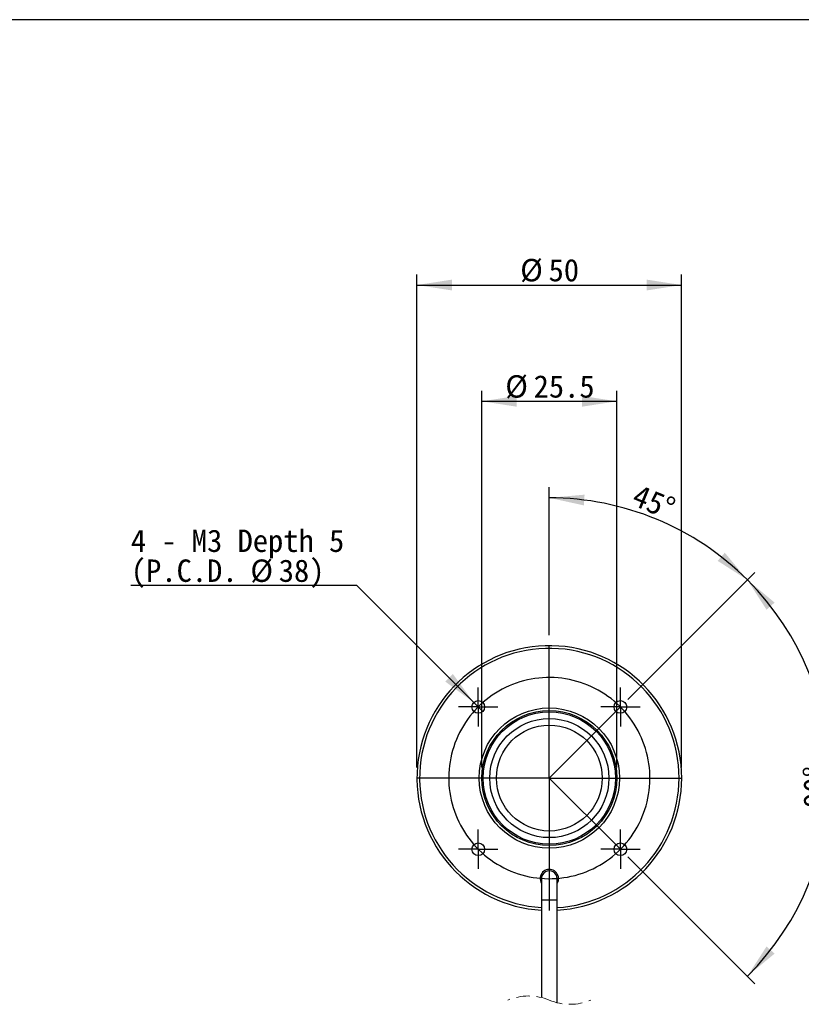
# Model space of a CAD drawing. Header units: millimetres. Extents: x 22 to 587, y 7 to 395.
# Tile 3 of 4: x 280 to 427, y 202 to 388. Entities that reach past the tile are written whole.
import ezdxf

# ---------------------------------------------------------------- set-up
doc = ezdxf.new("R2010")
doc.units = ezdxf.units.MM
doc.header["$LTSCALE"] = 2
doc.linetypes.add('CENTERX2', pattern=[20.32, 12.7, -2.54, 2.54, -2.54])
doc.linetypes.add('HIDDEN', pattern=[1.905, 1.27, -0.635])
doc.layers.add('SLD-0', color=179, linetype='Continuous')
doc.layers.add('図面枠', color=9, linetype='Continuous')
doc.styles.add('SLDTEXTSTYLE1', font='MSGOTHIC.TTC')
doc.dimstyles.new('SLDDIMSTYLE1', dxfattribs={"dimtxt": 4.850694, "dimasz": 6.604, "dimexe": 0, "dimexo": 0.0625, "dimgap": 1.212674, "dimtad": 1, "dimdec": 0, "dimrnd": 1e-09, "dimzin": 12, "dimdsep": 46, "dimtxsty": 'SLDTEXTSTYLE1', "dimsah": 1, "dimcen": 0.09, "dimadec": 0, "dimazin": 3, "dimtfac": 1, "dimtdec": 3, "dimtofl": 0, "dimtmove": 0, "dimatfit": 3, "dimfxl": 1, "dimfrac": 2, "dimtolj": 1, "dimtzin": 12, "dimarcsym": 0})
doc.dimstyles.new('SLDDIMSTYLE2', dxfattribs={"dimtxt": 4.850694, "dimasz": 6.604, "dimexe": 0, "dimexo": 0.0625, "dimgap": 1.212674, "dimtad": 1, "dimdec": 4, "dimlfac": 2, "dimzin": 12, "dimdsep": 46, "dimtxsty": 'SLDTEXTSTYLE1', "dimsah": 1, "dimcen": 0.09, "dimadec": 0, "dimazin": 3, "dimtfac": 1, "dimtdec": 3, "dimtofl": 0, "dimtmove": 0, "dimatfit": 3, "dimfxl": 1, "dimfrac": 2, "dimtolj": 1, "dimtzin": 12, "dimarcsym": 0})
doc.dimstyles.new('SLDDIMSTYLE3', dxfattribs={"dimtxt": 4.850694, "dimasz": 6.604, "dimexe": 0, "dimexo": 0.0625, "dimgap": 1.212674, "dimtad": 1, "dimdec": 4, "dimlfac": 2, "dimzin": 12, "dimdsep": 46, "dimtxsty": 'SLDTEXTSTYLE1', "dimsah": 1, "dimcen": 0.09, "dimadec": 0, "dimazin": 3, "dimtfac": 1, "dimtdec": 3, "dimtofl": 0, "dimtmove": 0, "dimatfit": 3, "dimfxl": 1, "dimfrac": 2, "dimtolj": 1, "dimtzin": 12, "dimarcsym": 0})
doc.dimstyles.new('SLDDIMSTYLE4', dxfattribs={"dimtxt": 4.850694, "dimasz": 6.604, "dimexe": 0, "dimexo": 0.0625, "dimgap": 1.212674, "dimtad": 0, "dimtih": 1, "dimtoh": 1, "dimdec": 0, "dimrnd": 1e-09, "dimzin": 12, "dimdsep": 46, "dimtxsty": 'SLDTEXTSTYLE1', "dimblk1": 'NONE', "dimsah": 1, "dimcen": 0, "dimadec": 0, "dimazin": 3, "dimtfac": 1, "dimtdec": 3, "dimtmove": 0, "dimatfit": 3, "dimldrblk": 'NONE', "dimfxl": 1, "dimfrac": 2, "dimtolj": 1, "dimtzin": 12, "dimarcsym": 0})

# ---------------------------------------------------------------- blocks, each defined once
blk = doc.blocks.new('SW_BROKEN_VIEW_1')
at = {"color": 0, "linetype": 'CENTERX2'}
for p, q in [((0, 0), (13.44, 13.44)), ((13.44, -13.44), (0, 0))]:
    blk.add_line(p, q, dxfattribs=at)
at = {"color": 0, "linetype": 'Continuous', "flags": 128}
blk.add_lwpolyline([(18.17, 5.56), (17.94, 6.25), (17.69, 6.93), (17.41, 7.6), (17.11, 8.26), (16.78, 8.91), (16.43, 9.55), (16.05, 10.17), (15.65, 10.78), (15.22, 11.37), (14.78, 11.94), (14.31, 12.5), (13.82, 13.04), (13.31, 13.56), (12.78, 14.06), (12.23, 14.54), (11.67, 15), (11.08, 15.43), (10.48, 15.85), (9.87, 16.24), (9.24, 16.6), (8.6, 16.94), (7.94, 17.26), (7.27, 17.55), (6.6, 17.82), (5.91, 18.06), (5.21, 18.27), (4.51, 18.46), (3.8, 18.62), (3.08, 18.75), (2.36, 18.85), (1.64, 18.93), (0.91, 18.98), (0.19, 19), (-0.54, 18.99), (-1.27, 18.96), (-1.99, 18.9), (-2.72, 18.8), (-3.43, 18.69), (-4.15, 18.54), (-4.86, 18.37), (-5.56, 18.17), (-6.25, 17.94), (-6.93, 17.69), (-7.6, 17.41), (-8.26, 17.11), (-8.91, 16.78), (-9.55, 16.43), (-10.17, 16.05), (-10.78, 15.65), (-11.37, 15.22), (-11.94, 14.78), (-12.5, 14.31), (-13.04, 13.82), (-13.56, 13.31), (-14.06, 12.78), (-14.54, 12.23), (-15, 11.67), (-15.43, 11.08), (-15.85, 10.48), (-16.24, 9.87), (-16.6, 9.24), (-16.94, 8.6), (-17.26, 7.94), (-17.55, 7.27), (-17.82, 6.6), (-18.06, 5.91), (-18.27, 5.21), (-18.46, 4.51), (-18.62, 3.8), (-18.75, 3.08), (-18.85, 2.36), (-18.93, 1.64), (-18.98, 0.91), (-19, 0.19), (-18.99, -0.54), (-18.96, -1.27), (-18.9, -1.99), (-18.8, -2.72), (-18.69, -3.43), (-18.54, -4.15), (-18.37, -4.86), (-18.17, -5.56), (-17.94, -6.25), (-17.69, -6.93), (-17.41, -7.6), (-17.11, -8.26), (-16.78, -8.91), (-16.43, -9.55), (-16.05, -10.17), (-15.65, -10.78), (-15.22, -11.37), (-14.78, -11.94), (-14.31, -12.5), (-13.82, -13.04), (-13.31, -13.56), (-12.78, -14.06), (-12.23, -14.54), (-11.67, -15), (-11.08, -15.43), (-10.48, -15.85), (-9.87, -16.24), (-9.24, -16.6), (-8.6, -16.94), (-7.94, -17.26), (-7.27, -17.55), (-6.6, -17.82), (-5.91, -18.06), (-5.21, -18.27), (-4.51, -18.46), (-3.8, -18.62), (-3.08, -18.75), (-2.36, -18.85), (-1.64, -18.93), (-0.91, -18.98), (-0.19, -19), (0.54, -18.99), (1.27, -18.96), (1.99, -18.9), (2.72, -18.8), (3.43, -18.69), (4.15, -18.54), (4.86, -18.37), (5.56, -18.17), (6.25, -17.94), (6.93, -17.69), (7.6, -17.41), (8.26, -17.11), (8.91, -16.78), (9.55, -16.43), (10.17, -16.05), (10.78, -15.65), (11.37, -15.22), (11.94, -14.78), (12.5, -14.31), (13.04, -13.82), (13.56, -13.31), (14.06, -12.78), (14.54, -12.23), (15, -11.67), (15.43, -11.08), (15.85, -10.48), (16.24, -9.87), (16.6, -9.24), (16.94, -8.6), (17.26, -7.94), (17.55, -7.27), (17.82, -6.6), (18.06, -5.91), (18.27, -5.21), (18.46, -4.51), (18.62, -3.8), (18.75, -3.08), (18.85, -2.36), (18.93, -1.64), (18.98, -0.91), (19, -0.19), (18.99, 0.54), (18.96, 1.27), (18.9, 1.99), (18.8, 2.72), (18.69, 3.43), (18.54, 4.15), (18.37, 4.86), (18.17, 5.56)], dxfattribs=at)
blk = doc.blocks.new('_D_1')
at = {"layer": 'SLD-0'}
for p, q in [((379.88, 271.81), (379.88, 299.73)), ((394.73, 259.65), (418.72, 283.64))]:
    blk.add_line(p, q, dxfattribs=at)
blk.add_arc((379.88, 244.8), 52.92, 45, 90, dxfattribs=at)
for points in [[(379.88, 297.73), (386.41, 296.3), (386.54, 298.33)], [(417.3, 282.23), (413.03, 287.36), (411.68, 285.83)]]:
    blk.add_solid(points, dxfattribs=at)
at = {"layer": 'SLD-0', "insert": (396.81, 300.41), "char_height": 4.233, "attachment_point": 1, "rotation": 337.5, "style": 'SLDTEXTSTYLE1'}
blk.add_mtext('45°', dxfattribs=at)
blk = doc.blocks.new('_D_2')
at = {"layer": 'SLD-0'}
for p, q in [((394.73, 259.65), (418.72, 283.64)), ((394.73, 229.95), (418.72, 205.97))]:
    blk.add_line(p, q, dxfattribs=at)
blk.add_arc((379.88, 244.8), 52.92, 315, 45, dxfattribs=at)
for points in [[(417.3, 282.23), (420.91, 276.6), (422.44, 277.95)], [(417.3, 207.38), (422.44, 211.66), (420.91, 213)]]:
    blk.add_solid(points, dxfattribs=at)
at = {"layer": 'SLD-0', "insert": (427.88, 239.16), "char_height": 4.233, "attachment_point": 1, "rotation": 90, "style": 'SLDTEXTSTYLE1'}
blk.add_mtext('90°', dxfattribs=at)
blk = doc.blocks.new('_D_3')
at = {"layer": 'SLD-0'}
for p, q in [((354.88, 246.8), (354.88, 339.92)), ((404.88, 246.8), (404.88, 339.92)), ((354.88, 337.92), (404.88, 337.92))]:
    blk.add_line(p, q, dxfattribs=at)
for points in [[(354.88, 337.92), (361.49, 336.9), (361.49, 338.94)], [(404.88, 337.92), (398.28, 338.94), (398.28, 336.9)]]:
    blk.add_solid(points, dxfattribs=at)
at = {"layer": 'SLD-0', "char_height": 4.233, "attachment_point": 1, "style": 'SLDTEXTSTYLE1'}
for s, insert in [('%%c', (374.38, 342.85)), ('50', (379.74, 342.85))]:
    blk.add_mtext(s, dxfattribs=dict(at, insert=insert))
blk = doc.blocks.new('_D_4')
at = {"layer": 'SLD-0'}
for p, q in [((367.13, 246.8), (367.13, 317.96)), ((392.63, 246.8), (392.63, 317.96)), ((367.13, 315.96), (392.63, 315.96))]:
    blk.add_line(p, q, dxfattribs=at)
for points in [[(367.13, 315.96), (373.74, 314.94), (373.74, 316.98)], [(392.63, 315.96), (386.03, 316.98), (386.03, 314.94)]]:
    blk.add_solid(points, dxfattribs=at)
at = {"layer": 'SLD-0', "char_height": 4.233, "attachment_point": 1, "style": 'SLDTEXTSTYLE1'}
for s, insert in [('%%c', (371.56, 320.89)), ('25.5', (376.92, 320.89))]:
    blk.add_mtext(s, dxfattribs=dict(at, insert=insert))
blk = doc.blocks.new('_D_5')
at = {"layer": 'SLD-0'}
for p, q in [((343.52, 281.17), (300.83, 281.17)), ((365.6, 259.09), (343.52, 281.17)), ((367.3, 257.39), (365.6, 259.09))]:
    blk.add_line(p, q, dxfattribs=at)
blk.add_solid([(365.6, 259.09), (361.65, 264.48), (360.21, 263.04)], dxfattribs=at)
at = {"layer": 'SLD-0', "attachment_point": 1, "style": 'SLDTEXTSTYLE1'}
for s, insert, char_height in [('4 - M3 Depth 5', (300.83, 291.74), 4.2333), ('(P.C.D. ', (300.83, 286.09), 4.233), ('38)', (328.77, 286.09), 4.233), ('%%c', (323.41, 286.09), 4.233)]:
    blk.add_mtext(s, dxfattribs=dict(at, insert=insert, char_height=char_height))
blk = doc.blocks.new('_None')
blk = doc.blocks.new('SW_CENTERMARKSYMBOL_0')
at = {"layer": 'SLD-0', "color": 0}
for p, q in [((0, 0.02), (0, 25.01)), ((-0.02, 0), (-25.01, 0)), ((0, 0), (-0.01, 0)), ((0, 0), (0, 0.01)), ((0, 0), (0, -0.01)), ((0, 0), (0.01, 0)), ((0.02, 0), (25.01, 0)), ((0, -0.02), (0, -25.01))]:
    blk.add_line(p, q, dxfattribs=at)
blk = doc.blocks.new('SW_CENTERMARKSYMBOL_1')
at = {"layer": 'SLD-0', "color": 0}
for p, q in [((0, 2.5), (0, 3.7)), ((0, 0), (0, 2.5)), ((-2.5, 0), (-3.7, 0)), ((0, 0), (-2.5, 0)), ((0, 0), (0, -2.5)), ((0, 0), (2.5, 0)), ((2.5, 0), (3.7, 0)), ((0, -2.5), (0, -3.7))]:
    blk.add_line(p, q, dxfattribs=at)
blk = doc.blocks.new('SW_CENTERMARKSYMBOL_2')
at = {"layer": 'SLD-0', "color": 0}
for p, q in [((0, 2.5), (0, 3.7)), ((0, 0), (0, 2.5)), ((-2.5, 0), (-3.7, 0)), ((0, 0), (-2.5, 0)), ((0, 0), (0, -2.5)), ((0, 0), (2.5, 0)), ((2.5, 0), (3.7, 0)), ((0, -2.5), (0, -3.7))]:
    blk.add_line(p, q, dxfattribs=at)
blk = doc.blocks.new('SW_CENTERMARKSYMBOL_3')
at = {"layer": 'SLD-0', "color": 0}
for p, q in [((0, 2.5), (0, 3.7)), ((0, 0), (0, 2.5)), ((-2.5, 0), (-3.7, 0)), ((0, 0), (-2.5, 0)), ((0, 0), (0, -2.5)), ((0, 0), (2.5, 0)), ((2.5, 0), (3.7, 0)), ((0, -2.5), (0, -3.7))]:
    blk.add_line(p, q, dxfattribs=at)
blk = doc.blocks.new('SW_CENTERMARKSYMBOL_4')
at = {"layer": 'SLD-0', "color": 0}
for p, q in [((0, 2.5), (0, 3.7)), ((0, 0), (0, 2.5)), ((-2.5, 0), (-3.7, 0)), ((0, 0), (-2.5, 0)), ((0, 0), (0, -2.5)), ((0, 0), (2.5, 0)), ((2.5, 0), (3.7, 0)), ((0, -2.5), (0, -3.7))]:
    blk.add_line(p, q, dxfattribs=at)

msp = doc.modelspace()

# ---------------------------------------------------------------- linework, layer by layer
at = {"color": 7, "linetype": 'Continuous', "lineweight": 25}
for p, q in [((378.383121, 225.803582), (378.383121, 221.803583)), ((381.383121, 221.803583), (381.383121, 225.803582)), ((378.383121, 221.803583), (378.383121, 203.356495)), ((381.383121, 202.371118), (381.383121, 221.803583))]:
    msp.add_line(p, q, dxfattribs=at)
at = {"color": 8, "linetype": 'Continuous', "lineweight": 25}
msp.add_line((378.383121, 221.803583), (381.383121, 221.803583), dxfattribs=at)
at = {"color": 7, "linetype": 'Continuous', "lineweight": 25, "flags": 128}
msp.add_lwpolyline([(378.133121, 225.803582), (378.266332, 225.133887), (378.383121, 224.902196)], dxfattribs=at)
at = {"color": 7, "linetype": 'Continuous', "lineweight": 25}
for centre, radius in [((366.448092, 258.238613), 1.199999), ((393.31815, 258.238613), 1.199999), ((379.88312, 244.803584), 13.25), ((379.883121, 244.803583), 12.75), ((379.883121, 244.803583), 12.5), ((379.883121, 244.803583), 11.25), ((379.883121, 244.803582), 10), ((366.448092, 231.368554), 1.2), ((393.31815, 231.368554), 1.2)]:
    msp.add_circle(centre, radius, dxfattribs=at)
for centre, radius, start, end in [((379.883121, 244.803583), 25, 359.99999651, 266.56018636), ((379.883121, 244.803583), 24.5, 359.99999607, 266.48990102), ((379.883123, 244.803581), 24.999998, 273.43980771, 0.00000065), ((379.883119, 244.803584), 24.500001, 273.51010368, 359.99999385), ((379.883121, 225.803584), 1.75, 328.99728118, 180.00005521), ((379.883121, 225.803583), 1.5, 359.99995553, 180.00004447)]:
    msp.add_arc(centre, radius, start, end, dxfattribs=at)
at = {"color": 7, "linetype": 'HIDDEN', "lineweight": 18}
for centre, start, end in [((375.958121, 193.443806), 67.38013505, 112.61986495), ((383.808121, 212.283806), 247.38013505, 292.61986495)]:
    msp.add_arc(centre, 10.205, start, end, dxfattribs=at)
at = {"layer": '図面枠', "color": 179}
msp.add_line((576.028663, 388.03088), (21.999919, 388), dxfattribs=at)

# ---------------------------------------------------------------- block references
at = {"color": 7, "linetype": 'Continuous'}
msp.add_blockref('SW_BROKEN_VIEW_1', (379.883121, 244.803581), dxfattribs=at)
at = {"layer": 'SLD-0'}
for name, p in [('SW_CENTERMARKSYMBOL_0', (379.883121, 244.803581)), ('SW_CENTERMARKSYMBOL_1', (366.448093, 258.23861)), ('SW_CENTERMARKSYMBOL_2', (393.31815, 258.23861)), ('SW_CENTERMARKSYMBOL_3', (366.448093, 231.368555)), ('SW_CENTERMARKSYMBOL_4', (393.31815, 231.368555))]:
    msp.add_blockref(name, p, dxfattribs=at)

# ---------------------------------------------------------------- dimensions: what is measured, and where the dimension line sits
for base, p1, p2, picture, middle in [((404.883121, 337.919721), (354.883121, 244.803583), (404.883121, 244.803583), '_D_3', (379.883121, 337.919721)), ((392.6331210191, 315.9594291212), (367.1331210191, 244.8035828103), (392.6331210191, 244.8035828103), '_D_4', (379.8831210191, 315.9594291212))]:
    dim = msp.add_linear_dim(base=base, p1=p1, p2=p2, text='%%c<>', dimstyle='SLDDIMSTYLE1', dxfattribs=at)
    dim.commit()
    dim.dimension.update_dxf_attribs({"geometry": picture, "text_midpoint": middle, "dimtype": 160})
for base, line1, line2, dimstyle, picture, middle in [((400.135562, 293.697301), ((379.883121, 244.803583), (393.31815, 258.238612)), ((379.883121, 269.813583), (379.883121, 219.793583)), 'SLDDIMSTYLE2', '_D_1', (400.135562, 293.697301)), ((432.805293, 244.803583), ((393.31815, 231.368554), (379.883121, 244.803583)), ((379.883121, 244.803583), (393.31815, 258.238612)), 'SLDDIMSTYLE3', '_D_2', (432.805293, 244.803583))]:
    dim = msp.add_angular_dim_2l(base=base, line1=line1, line2=line2, dimstyle=dimstyle, dxfattribs=at)
    dim.commit()
    dim.dimension.update_dxf_attribs({"geometry": picture, "text_midpoint": middle, "dimtype": 162})
dim = msp.add_diameter_dim_2p(p1=(367.29662, 257.390084), p2=(365.599564, 259.08714), text='4 - M3 Depth 5\\P(P.C.D. %%c38)', dimstyle='SLDDIMSTYLE4', dxfattribs=at)
dim.commit()
dim.dimension.update_dxf_attribs({"geometry": '_D_5', "text_midpoint": (320.587807, 286.812788), "dimtype": 163})

doc.saveas('drawing.dxf')
